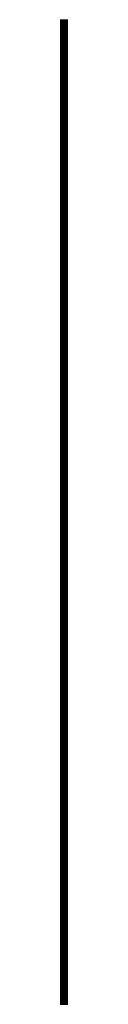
# Model space of a CAD drawing. Header units: millimetres. Extents: x -300 to 600, y -50 to 100000.
# Tile 5 of 8: x 0 to 100, y 49980 to 62470. Entities that reach past the tile are written whole.
import ezdxf

# ---------------------------------------------------------------- set-up
doc = ezdxf.new("R2010")
doc.units = ezdxf.units.MM
doc.layers.add('CONSTRUCTION', color=7, linetype='Continuous')
doc.layers.add('GEOMETRY', color=7, linetype='Continuous')

msp = doc.modelspace()

# ---------------------------------------------------------------- linework, layer by layer
at = {"layer": 'CONSTRUCTION'}
msp.add_line((0, 50010), (100, 50010), dxfattribs=at)
at = {"layer": 'GEOMETRY'}
for p, q in [((0, 62470), (100, 62470)), ((0, 62460), (100, 62460)), ((0, 62450), (100, 62450)), ((0, 62440), (100, 62440)), ((0, 62430), (100, 62430)), ((0, 62420), (100, 62420)), ((0, 62410), (100, 62410)), ((0, 62400), (100, 62400)), ((0, 62390), (100, 62390)), ((0, 62380), (100, 62380)), ((0, 62370), (100, 62370)), ((0, 62360), (100, 62360)), ((0, 62350), (100, 62350)), ((0, 62340), (100, 62340)), ((0, 62330), (100, 62330)), ((0, 62320), (100, 62320)), ((0, 62310), (100, 62310)), ((0, 62300), (100, 62300)), ((0, 62290), (100, 62290)), ((0, 62280), (100, 62280)), ((0, 62270), (100, 62270)), ((0, 62260), (100, 62260)), ((0, 62250), (100, 62250)), ((0, 62240), (100, 62240)), ((0, 62230), (100, 62230)), ((0, 62220), (100, 62220)), ((0, 62210), (100, 62210)), ((0, 62200), (100, 62200)), ((0, 62190), (100, 62190)), ((0, 62180), (100, 62180)), ((0, 62170), (100, 62170)), ((0, 62160), (100, 62160)), ((0, 62150), (100, 62150)), ((0, 62140), (100, 62140)), ((0, 62130), (100, 62130)), ((0, 62120), (100, 62120)), ((0, 62110), (100, 62110)), ((0, 62100), (100, 62100)), ((0, 62090), (100, 62090)), ((0, 62080), (100, 62080)), ((0, 62070), (100, 62070)), ((0, 62060), (100, 62060)), ((0, 62050), (100, 62050)), ((0, 62040), (100, 62040)), ((0, 62030), (100, 62030)), ((0, 62020), (100, 62020)), ((0, 62010), (100, 62010)), ((0, 62000), (100, 62000)), ((0, 61990), (100, 61990)), ((0, 61980), (100, 61980)), ((0, 61970), (100, 61970)), ((0, 61960), (100, 61960)), ((0, 61950), (100, 61950)), ((0, 61940), (100, 61940)), ((0, 61930), (100, 61930)), ((0, 61920), (100, 61920)), ((0, 61910), (100, 61910)), ((0, 61900), (100, 61900)), ((0, 61890), (100, 61890)), ((0, 61880), (100, 61880)), ((0, 61870), (100, 61870)), ((0, 61860), (100, 61860)), ((0, 61850), (100, 61850)), ((0, 61840), (100, 61840)), ((0, 61830), (100, 61830)), ((0, 61820), (100, 61820)), ((0, 61810), (100, 61810)), ((0, 61800), (100, 61800)), ((0, 61790), (100, 61790)), ((0, 61780), (100, 61780)), ((0, 61770), (100, 61770)), ((0, 61760), (100, 61760)), ((0, 61750), (100, 61750)), ((0, 61740), (100, 61740)), ((0, 61730), (100, 61730)), ((0, 61720), (100, 61720)), ((0, 61710), (100, 61710)), ((0, 61700), (100, 61700)), ((0, 61690), (100, 61690)), ((0, 61680), (100, 61680)), ((0, 61670), (100, 61670)), ((0, 61660), (100, 61660)), ((0, 61650), (100, 61650)), ((0, 61640), (100, 61640)), ((0, 61630), (100, 61630)), ((0, 61620), (100, 61620)), ((0, 61610), (100, 61610)), ((0, 61600), (100, 61600)), ((0, 61590), (100, 61590)), ((0, 61580), (100, 61580)), ((0, 61570), (100, 61570)), ((0, 61560), (100, 61560)), ((0, 61550), (100, 61550)), ((0, 61540), (100, 61540)), ((0, 61530), (100, 61530)), ((0, 61520), (100, 61520)), ((0, 61510), (100, 61510)), ((0, 61500), (100, 61500)), ((0, 61490), (100, 61490)), ((0, 61480), (100, 61480)), ((0, 61470), (100, 61470)), ((0, 61460), (100, 61460)), ((0, 61450), (100, 61450)), ((0, 61440), (100, 61440)), ((0, 61430), (100, 61430)), ((0, 61420), (100, 61420)), ((0, 61410), (100, 61410)), ((0, 61400), (100, 61400)), ((0, 61390), (100, 61390)), ((0, 61380), (100, 61380)), ((0, 61370), (100, 61370)), ((0, 61360), (100, 61360)), ((0, 61350), (100, 61350)), ((0, 61340), (100, 61340)), ((0, 61330), (100, 61330)), ((0, 61320), (100, 61320)), ((0, 61310), (100, 61310)), ((0, 61300), (100, 61300)), ((0, 61290), (100, 61290)), ((0, 61280), (100, 61280)), ((0, 61270), (100, 61270)), ((0, 61260), (100, 61260)), ((0, 61250), (100, 61250)), ((0, 61240), (100, 61240)), ((0, 61230), (100, 61230)), ((0, 61220), (100, 61220)), ((0, 61210), (100, 61210)), ((0, 61200), (100, 61200)), ((0, 61190), (100, 61190)), ((0, 61180), (100, 61180)), ((0, 61170), (100, 61170)), ((0, 61160), (100, 61160)), ((0, 61150), (100, 61150)), ((0, 61140), (100, 61140)), ((0, 61130), (100, 61130)), ((0, 61120), (100, 61120)), ((0, 61110), (100, 61110)), ((0, 61100), (100, 61100)), ((0, 61090), (100, 61090)), ((0, 61080), (100, 61080)), ((0, 61070), (100, 61070)), ((0, 61060), (100, 61060)), ((0, 61050), (100, 61050)), ((0, 61040), (100, 61040)), ((0, 61030), (100, 61030)), ((0, 61020), (100, 61020)), ((0, 61010), (100, 61010)), ((0, 61000), (100, 61000)), ((0, 60990), (100, 60990)), ((0, 60980), (100, 60980)), ((0, 60970), (100, 60970)), ((0, 60960), (100, 60960)), ((0, 60950), (100, 60950)), ((0, 60940), (100, 60940)), ((0, 60930), (100, 60930)), ((0, 60920), (100, 60920)), ((0, 60910), (100, 60910)), ((0, 60900), (100, 60900)), ((0, 60890), (100, 60890)), ((0, 60880), (100, 60880)), ((0, 60870), (100, 60870)), ((0, 60860), (100, 60860)), ((0, 60850), (100, 60850)), ((0, 60840), (100, 60840)), ((0, 60830), (100, 60830)), ((0, 60820), (100, 60820)), ((0, 60810), (100, 60810)), ((0, 60800), (100, 60800)), ((0, 60790), (100, 60790)), ((0, 60780), (100, 60780)), ((0, 60770), (100, 60770)), ((0, 60760), (100, 60760)), ((0, 60750), (100, 60750)), ((0, 60740), (100, 60740)), ((0, 60730), (100, 60730)), ((0, 60720), (100, 60720)), ((0, 60710), (100, 60710)), ((0, 60700), (100, 60700)), ((0, 60690), (100, 60690)), ((0, 60680), (100, 60680)), ((0, 60670), (100, 60670)), ((0, 60660), (100, 60660)), ((0, 60650), (100, 60650)), ((0, 60640), (100, 60640)), ((0, 60630), (100, 60630)), ((0, 60620), (100, 60620)), ((0, 60610), (100, 60610)), ((0, 60600), (100, 60600)), ((0, 60590), (100, 60590)), ((0, 60580), (100, 60580)), ((0, 60570), (100, 60570)), ((0, 60560), (100, 60560)), ((0, 60550), (100, 60550)), ((0, 60540), (100, 60540)), ((0, 60530), (100, 60530)), ((0, 60520), (100, 60520)), ((0, 60510), (100, 60510)), ((0, 60500), (100, 60500)), ((0, 60490), (100, 60490)), ((0, 60480), (100, 60480)), ((0, 60470), (100, 60470)), ((0, 60460), (100, 60460)), ((0, 60450), (100, 60450)), ((0, 60440), (100, 60440)), ((0, 60430), (100, 60430)), ((0, 60420), (100, 60420)), ((0, 60410), (100, 60410)), ((0, 60400), (100, 60400)), ((0, 60390), (100, 60390)), ((0, 60380), (100, 60380)), ((0, 60370), (100, 60370)), ((0, 60360), (100, 60360)), ((0, 60350), (100, 60350)), ((0, 60340), (100, 60340)), ((0, 60330), (100, 60330)), ((0, 60320), (100, 60320)), ((0, 60310), (100, 60310)), ((0, 60300), (100, 60300)), ((0, 60290), (100, 60290)), ((0, 60280), (100, 60280)), ((0, 60270), (100, 60270)), ((0, 60260), (100, 60260)), ((0, 60250), (100, 60250)), ((0, 60240), (100, 60240)), ((0, 60230), (100, 60230)), ((0, 60220), (100, 60220)), ((0, 60210), (100, 60210)), ((0, 60200), (100, 60200)), ((0, 60190), (100, 60190)), ((0, 60180), (100, 60180)), ((0, 60170), (100, 60170)), ((0, 60160), (100, 60160)), ((0, 60150), (100, 60150)), ((0, 60140), (100, 60140)), ((0, 60130), (100, 60130)), ((0, 60120), (100, 60120)), ((0, 60110), (100, 60110)), ((0, 60100), (100, 60100)), ((0, 60090), (100, 60090)), ((0, 60080), (100, 60080)), ((0, 60070), (100, 60070)), ((0, 60060), (100, 60060)), ((0, 60050), (100, 60050)), ((0, 60040), (100, 60040)), ((0, 60030), (100, 60030)), ((0, 60020), (100, 60020)), ((0, 60010), (100, 60010)), ((0, 60000), (100, 60000)), ((0, 59990), (100, 59990)), ((0, 59980), (100, 59980)), ((0, 59970), (100, 59970)), ((0, 59960), (100, 59960)), ((0, 59950), (100, 59950)), ((0, 59940), (100, 59940)), ((0, 59930), (100, 59930)), ((0, 59920), (100, 59920)), ((0, 59910), (100, 59910)), ((0, 59900), (100, 59900)), ((0, 59890), (100, 59890)), ((0, 59880), (100, 59880)), ((0, 59870), (100, 59870)), ((0, 59860), (100, 59860)), ((0, 59850), (100, 59850)), ((0, 59840), (100, 59840)), ((0, 59830), (100, 59830)), ((0, 59820), (100, 59820)), ((0, 59810), (100, 59810)), ((0, 59800), (100, 59800)), ((0, 59790), (100, 59790)), ((0, 59780), (100, 59780)), ((0, 59770), (100, 59770)), ((0, 59760), (100, 59760)), ((0, 59750), (100, 59750)), ((0, 59740), (100, 59740)), ((0, 59730), (100, 59730)), ((0, 59720), (100, 59720)), ((0, 59710), (100, 59710)), ((0, 59700), (100, 59700)), ((0, 59690), (100, 59690)), ((0, 59680), (100, 59680)), ((0, 59670), (100, 59670)), ((0, 59660), (100, 59660)), ((0, 59650), (100, 59650)), ((0, 59640), (100, 59640)), ((0, 59630), (100, 59630)), ((0, 59620), (100, 59620)), ((0, 59610), (100, 59610)), ((0, 59600), (100, 59600)), ((0, 59590), (100, 59590)), ((0, 59580), (100, 59580)), ((0, 59570), (100, 59570)), ((0, 59560), (100, 59560)), ((0, 59550), (100, 59550)), ((0, 59540), (100, 59540)), ((0, 59530), (100, 59530)), ((0, 59520), (100, 59520)), ((0, 59510), (100, 59510)), ((0, 59500), (100, 59500)), ((0, 59490), (100, 59490)), ((0, 59480), (100, 59480)), ((0, 59470), (100, 59470)), ((0, 59460), (100, 59460)), ((0, 59450), (100, 59450)), ((0, 59440), (100, 59440)), ((0, 59430), (100, 59430)), ((0, 59420), (100, 59420)), ((0, 59410), (100, 59410)), ((0, 59400), (100, 59400)), ((0, 59390), (100, 59390)), ((0, 59380), (100, 59380)), ((0, 59370), (100, 59370)), ((0, 59360), (100, 59360)), ((0, 59350), (100, 59350)), ((0, 59340), (100, 59340)), ((0, 59330), (100, 59330)), ((0, 59320), (100, 59320)), ((0, 59310), (100, 59310)), ((0, 59300), (100, 59300)), ((0, 59290), (100, 59290)), ((0, 59280), (100, 59280)), ((0, 59270), (100, 59270)), ((0, 59260), (100, 59260)), ((0, 59250), (100, 59250)), ((0, 59240), (100, 59240)), ((0, 59230), (100, 59230)), ((0, 59220), (100, 59220)), ((0, 59210), (100, 59210)), ((0, 59200), (100, 59200)), ((0, 59190), (100, 59190)), ((0, 59180), (100, 59180)), ((0, 59170), (100, 59170)), ((0, 59160), (100, 59160)), ((0, 59150), (100, 59150)), ((0, 59140), (100, 59140)), ((0, 59130), (100, 59130)), ((0, 59120), (100, 59120)), ((0, 59110), (100, 59110)), ((0, 59100), (100, 59100)), ((0, 59090), (100, 59090)), ((0, 59080), (100, 59080)), ((0, 59070), (100, 59070)), ((0, 59060), (100, 59060)), ((0, 59050), (100, 59050)), ((0, 59040), (100, 59040)), ((0, 59030), (100, 59030)), ((0, 59020), (100, 59020)), ((0, 59010), (100, 59010)), ((0, 59000), (100, 59000)), ((0, 58990), (100, 58990)), ((0, 58980), (100, 58980)), ((0, 58970), (100, 58970)), ((0, 58960), (100, 58960)), ((0, 58950), (100, 58950)), ((0, 58940), (100, 58940)), ((0, 58930), (100, 58930)), ((0, 58920), (100, 58920)), ((0, 58910), (100, 58910)), ((0, 58900), (100, 58900)), ((0, 58890), (100, 58890)), ((0, 58880), (100, 58880)), ((0, 58870), (100, 58870)), ((0, 58860), (100, 58860)), ((0, 58850), (100, 58850)), ((0, 58840), (100, 58840)), ((0, 58830), (100, 58830)), ((0, 58820), (100, 58820)), ((0, 58810), (100, 58810)), ((0, 58800), (100, 58800)), ((0, 58790), (100, 58790)), ((0, 58780), (100, 58780)), ((0, 58770), (100, 58770)), ((0, 58760), (100, 58760)), ((0, 58750), (100, 58750)), ((0, 58740), (100, 58740)), ((0, 58730), (100, 58730)), ((0, 58720), (100, 58720)), ((0, 58710), (100, 58710)), ((0, 58700), (100, 58700)), ((0, 58690), (100, 58690)), ((0, 58680), (100, 58680)), ((0, 58670), (100, 58670)), ((0, 58660), (100, 58660)), ((0, 58650), (100, 58650)), ((0, 58640), (100, 58640)), ((0, 58630), (100, 58630)), ((0, 58620), (100, 58620)), ((0, 58610), (100, 58610)), ((0, 58600), (100, 58600)), ((0, 58590), (100, 58590)), ((0, 58580), (100, 58580)), ((0, 58570), (100, 58570)), ((0, 58560), (100, 58560)), ((0, 58550), (100, 58550)), ((0, 58540), (100, 58540)), ((0, 58530), (100, 58530)), ((0, 58520), (100, 58520)), ((0, 58510), (100, 58510)), ((0, 58500), (100, 58500)), ((0, 58490), (100, 58490)), ((0, 58480), (100, 58480)), ((0, 58470), (100, 58470)), ((0, 58460), (100, 58460)), ((0, 58450), (100, 58450)), ((0, 58440), (100, 58440)), ((0, 58430), (100, 58430)), ((0, 58420), (100, 58420)), ((0, 58410), (100, 58410)), ((0, 58400), (100, 58400)), ((0, 58390), (100, 58390)), ((0, 58380), (100, 58380)), ((0, 58370), (100, 58370)), ((0, 58360), (100, 58360)), ((0, 58350), (100, 58350)), ((0, 58340), (100, 58340)), ((0, 58330), (100, 58330)), ((0, 58320), (100, 58320)), ((0, 58310), (100, 58310)), ((0, 58300), (100, 58300)), ((0, 58290), (100, 58290)), ((0, 58280), (100, 58280)), ((0, 58270), (100, 58270)), ((0, 58260), (100, 58260)), ((0, 58250), (100, 58250)), ((0, 58240), (100, 58240)), ((0, 58230), (100, 58230)), ((0, 58220), (100, 58220)), ((0, 58210), (100, 58210)), ((0, 58200), (100, 58200)), ((0, 58190), (100, 58190)), ((0, 58180), (100, 58180)), ((0, 58170), (100, 58170)), ((0, 58160), (100, 58160)), ((0, 58150), (100, 58150)), ((0, 58140), (100, 58140)), ((0, 58130), (100, 58130)), ((0, 58120), (100, 58120)), ((0, 58110), (100, 58110)), ((0, 58100), (100, 58100)), ((0, 58090), (100, 58090)), ((0, 58080), (100, 58080)), ((0, 58070), (100, 58070)), ((0, 58060), (100, 58060)), ((0, 58050), (100, 58050)), ((0, 58040), (100, 58040)), ((0, 58030), (100, 58030)), ((0, 58020), (100, 58020)), ((0, 58010), (100, 58010)), ((0, 58000), (100, 58000)), ((0, 57990), (100, 57990)), ((0, 57980), (100, 57980)), ((0, 57970), (100, 57970)), ((0, 57960), (100, 57960)), ((0, 57950), (100, 57950)), ((0, 57940), (100, 57940)), ((0, 57930), (100, 57930)), ((0, 57920), (100, 57920)), ((0, 57910), (100, 57910)), ((0, 57900), (100, 57900)), ((0, 57890), (100, 57890)), ((0, 57880), (100, 57880)), ((0, 57870), (100, 57870)), ((0, 57860), (100, 57860)), ((0, 57850), (100, 57850)), ((0, 57840), (100, 57840)), ((0, 57830), (100, 57830)), ((0, 57820), (100, 57820)), ((0, 57810), (100, 57810)), ((0, 57800), (100, 57800)), ((0, 57790), (100, 57790)), ((0, 57780), (100, 57780)), ((0, 57770), (100, 57770)), ((0, 57760), (100, 57760)), ((0, 57750), (100, 57750)), ((0, 57740), (100, 57740)), ((0, 57730), (100, 57730)), ((0, 57720), (100, 57720)), ((0, 57710), (100, 57710)), ((0, 57700), (100, 57700)), ((0, 57690), (100, 57690)), ((0, 57680), (100, 57680)), ((0, 57670), (100, 57670)), ((0, 57660), (100, 57660)), ((0, 57650), (100, 57650)), ((0, 57640), (100, 57640)), ((0, 57630), (100, 57630)), ((0, 57620), (100, 57620)), ((0, 57610), (100, 57610)), ((0, 57600), (100, 57600)), ((0, 57590), (100, 57590)), ((0, 57580), (100, 57580)), ((0, 57570), (100, 57570)), ((0, 57560), (100, 57560)), ((0, 57550), (100, 57550)), ((0, 57540), (100, 57540)), ((0, 57530), (100, 57530)), ((0, 57520), (100, 57520)), ((0, 57510), (100, 57510)), ((0, 57500), (100, 57500)), ((0, 57490), (100, 57490)), ((0, 57480), (100, 57480)), ((0, 57470), (100, 57470)), ((0, 57460), (100, 57460)), ((0, 57450), (100, 57450)), ((0, 57440), (100, 57440)), ((0, 57430), (100, 57430)), ((0, 57420), (100, 57420)), ((0, 57410), (100, 57410)), ((0, 57400), (100, 57400)), ((0, 57390), (100, 57390)), ((0, 57380), (100, 57380)), ((0, 57370), (100, 57370)), ((0, 57360), (100, 57360)), ((0, 57350), (100, 57350)), ((0, 57340), (100, 57340)), ((0, 57330), (100, 57330)), ((0, 57320), (100, 57320)), ((0, 57310), (100, 57310)), ((0, 57300), (100, 57300)), ((0, 57290), (100, 57290)), ((0, 57280), (100, 57280)), ((0, 57270), (100, 57270)), ((0, 57260), (100, 57260)), ((0, 57250), (100, 57250)), ((0, 57240), (100, 57240)), ((0, 57230), (100, 57230)), ((0, 57220), (100, 57220)), ((0, 57210), (100, 57210)), ((0, 57200), (100, 57200)), ((0, 57190), (100, 57190)), ((0, 57180), (100, 57180)), ((0, 57170), (100, 57170)), ((0, 57160), (100, 57160)), ((0, 57150), (100, 57150)), ((0, 57140), (100, 57140)), ((0, 57130), (100, 57130)), ((0, 57120), (100, 57120)), ((0, 57110), (100, 57110)), ((0, 57100), (100, 57100)), ((0, 57090), (100, 57090)), ((0, 57080), (100, 57080)), ((0, 57070), (100, 57070)), ((0, 57060), (100, 57060)), ((0, 57050), (100, 57050)), ((0, 57040), (100, 57040)), ((0, 57030), (100, 57030)), ((0, 57020), (100, 57020)), ((0, 57010), (100, 57010)), ((0, 57000), (100, 57000)), ((0, 56990), (100, 56990)), ((0, 56980), (100, 56980)), ((0, 56970), (100, 56970)), ((0, 56960), (100, 56960)), ((0, 56950), (100, 56950)), ((0, 56940), (100, 56940)), ((0, 56930), (100, 56930)), ((0, 56920), (100, 56920)), ((0, 56910), (100, 56910)), ((0, 56900), (100, 56900)), ((0, 56890), (100, 56890)), ((0, 56880), (100, 56880)), ((0, 56870), (100, 56870)), ((0, 56860), (100, 56860)), ((0, 56850), (100, 56850)), ((0, 56840), (100, 56840)), ((0, 56830), (100, 56830)), ((0, 56820), (100, 56820)), ((0, 56810), (100, 56810)), ((0, 56800), (100, 56800)), ((0, 56790), (100, 56790)), ((0, 56780), (100, 56780)), ((0, 56770), (100, 56770)), ((0, 56760), (100, 56760)), ((0, 56750), (100, 56750)), ((0, 56740), (100, 56740)), ((0, 56730), (100, 56730)), ((0, 56720), (100, 56720)), ((0, 56710), (100, 56710)), ((0, 56700), (100, 56700)), ((0, 56690), (100, 56690)), ((0, 56680), (100, 56680)), ((0, 56670), (100, 56670)), ((0, 56660), (100, 56660)), ((0, 56650), (100, 56650)), ((0, 56640), (100, 56640)), ((0, 56630), (100, 56630)), ((0, 56620), (100, 56620)), ((0, 56610), (100, 56610)), ((0, 56600), (100, 56600)), ((0, 56590), (100, 56590)), ((0, 56580), (100, 56580)), ((0, 56570), (100, 56570)), ((0, 56560), (100, 56560)), ((0, 56550), (100, 56550)), ((0, 56540), (100, 56540)), ((0, 56530), (100, 56530)), ((0, 56520), (100, 56520)), ((0, 56510), (100, 56510)), ((0, 56500), (100, 56500)), ((0, 56490), (100, 56490)), ((0, 56480), (100, 56480)), ((0, 56470), (100, 56470)), ((0, 56460), (100, 56460)), ((0, 56450), (100, 56450)), ((0, 56440), (100, 56440)), ((0, 56430), (100, 56430)), ((0, 56420), (100, 56420)), ((0, 56410), (100, 56410)), ((0, 56400), (100, 56400)), ((0, 56390), (100, 56390)), ((0, 56380), (100, 56380)), ((0, 56370), (100, 56370)), ((0, 56360), (100, 56360)), ((0, 56350), (100, 56350)), ((0, 56340), (100, 56340)), ((0, 56330), (100, 56330)), ((0, 56320), (100, 56320)), ((0, 56310), (100, 56310)), ((0, 56300), (100, 56300)), ((0, 56290), (100, 56290)), ((0, 56280), (100, 56280)), ((0, 56270), (100, 56270)), ((0, 56260), (100, 56260)), ((0, 56250), (100, 56250)), ((0, 56240), (100, 56240)), ((0, 56230), (100, 56230)), ((0, 56220), (100, 56220)), ((0, 56210), (100, 56210)), ((0, 56200), (100, 56200)), ((0, 56190), (100, 56190)), ((0, 56180), (100, 56180)), ((0, 56170), (100, 56170)), ((0, 56160), (100, 56160)), ((0, 56150), (100, 56150)), ((0, 56140), (100, 56140)), ((0, 56130), (100, 56130)), ((0, 56120), (100, 56120)), ((0, 56110), (100, 56110)), ((0, 56100), (100, 56100)), ((0, 56090), (100, 56090)), ((0, 56080), (100, 56080)), ((0, 56070), (100, 56070)), ((0, 56060), (100, 56060)), ((0, 56050), (100, 56050)), ((0, 56040), (100, 56040)), ((0, 56030), (100, 56030)), ((0, 56020), (100, 56020)), ((0, 56010), (100, 56010)), ((0, 56000), (100, 56000)), ((0, 55990), (100, 55990)), ((0, 55980), (100, 55980)), ((0, 55970), (100, 55970)), ((0, 55960), (100, 55960)), ((0, 55950), (100, 55950)), ((0, 55940), (100, 55940)), ((0, 55930), (100, 55930)), ((0, 55920), (100, 55920)), ((0, 55910), (100, 55910)), ((0, 55900), (100, 55900)), ((0, 55890), (100, 55890)), ((0, 55880), (100, 55880)), ((0, 55870), (100, 55870)), ((0, 55860), (100, 55860)), ((0, 55850), (100, 55850)), ((0, 55840), (100, 55840)), ((0, 55830), (100, 55830)), ((0, 55820), (100, 55820)), ((0, 55810), (100, 55810)), ((0, 55800), (100, 55800)), ((0, 55790), (100, 55790)), ((0, 55780), (100, 55780)), ((0, 55770), (100, 55770)), ((0, 55760), (100, 55760)), ((0, 55750), (100, 55750)), ((0, 55740), (100, 55740)), ((0, 55730), (100, 55730)), ((0, 55720), (100, 55720)), ((0, 55710), (100, 55710)), ((0, 55700), (100, 55700)), ((0, 55690), (100, 55690)), ((0, 55680), (100, 55680)), ((0, 55670), (100, 55670)), ((0, 55660), (100, 55660)), ((0, 55650), (100, 55650)), ((0, 55640), (100, 55640)), ((0, 55630), (100, 55630)), ((0, 55620), (100, 55620)), ((0, 55610), (100, 55610)), ((0, 55600), (100, 55600)), ((0, 55590), (100, 55590)), ((0, 55580), (100, 55580)), ((0, 55570), (100, 55570)), ((0, 55560), (100, 55560)), ((0, 55550), (100, 55550)), ((0, 55540), (100, 55540)), ((0, 55530), (100, 55530)), ((0, 55520), (100, 55520)), ((0, 55510), (100, 55510)), ((0, 55500), (100, 55500)), ((0, 55490), (100, 55490)), ((0, 55480), (100, 55480)), ((0, 55470), (100, 55470)), ((0, 55460), (100, 55460)), ((0, 55450), (100, 55450)), ((0, 55440), (100, 55440)), ((0, 55430), (100, 55430)), ((0, 55420), (100, 55420)), ((0, 55410), (100, 55410)), ((0, 55400), (100, 55400)), ((0, 55390), (100, 55390)), ((0, 55380), (100, 55380)), ((0, 55370), (100, 55370)), ((0, 55360), (100, 55360)), ((0, 55350), (100, 55350)), ((0, 55340), (100, 55340)), ((0, 55330), (100, 55330)), ((0, 55320), (100, 55320)), ((0, 55310), (100, 55310)), ((0, 55300), (100, 55300)), ((0, 55290), (100, 55290)), ((0, 55280), (100, 55280)), ((0, 55270), (100, 55270)), ((0, 55260), (100, 55260)), ((0, 55250), (100, 55250)), ((0, 55240), (100, 55240)), ((0, 55230), (100, 55230)), ((0, 55220), (100, 55220)), ((0, 55210), (100, 55210)), ((0, 55200), (100, 55200)), ((0, 55190), (100, 55190)), ((0, 55180), (100, 55180)), ((0, 55170), (100, 55170)), ((0, 55160), (100, 55160)), ((0, 55150), (100, 55150)), ((0, 55140), (100, 55140)), ((0, 55130), (100, 55130)), ((0, 55120), (100, 55120)), ((0, 55110), (100, 55110)), ((0, 55100), (100, 55100)), ((0, 55090), (100, 55090)), ((0, 55080), (100, 55080)), ((0, 55070), (100, 55070)), ((0, 55060), (100, 55060)), ((0, 55050), (100, 55050)), ((0, 55040), (100, 55040)), ((0, 55030), (100, 55030)), ((0, 55020), (100, 55020)), ((0, 55010), (100, 55010)), ((0, 55000), (100, 55000)), ((0, 54990), (100, 54990)), ((0, 54980), (100, 54980)), ((0, 54970), (100, 54970)), ((0, 54960), (100, 54960)), ((0, 54950), (100, 54950)), ((0, 54940), (100, 54940)), ((0, 54930), (100, 54930)), ((0, 54920), (100, 54920)), ((0, 54910), (100, 54910)), ((0, 54900), (100, 54900)), ((0, 54890), (100, 54890)), ((0, 54880), (100, 54880)), ((0, 54870), (100, 54870)), ((0, 54860), (100, 54860)), ((0, 54850), (100, 54850)), ((0, 54840), (100, 54840)), ((0, 54830), (100, 54830)), ((0, 54820), (100, 54820)), ((0, 54810), (100, 54810)), ((0, 54800), (100, 54800)), ((0, 54790), (100, 54790)), ((0, 54780), (100, 54780)), ((0, 54770), (100, 54770)), ((0, 54760), (100, 54760)), ((0, 54750), (100, 54750)), ((0, 54740), (100, 54740)), ((0, 54730), (100, 54730)), ((0, 54720), (100, 54720)), ((0, 54710), (100, 54710)), ((0, 54700), (100, 54700)), ((0, 54690), (100, 54690)), ((0, 54680), (100, 54680)), ((0, 54670), (100, 54670)), ((0, 54660), (100, 54660)), ((0, 54650), (100, 54650)), ((0, 54640), (100, 54640)), ((0, 54630), (100, 54630)), ((0, 54620), (100, 54620)), ((0, 54610), (100, 54610)), ((0, 54600), (100, 54600)), ((0, 54590), (100, 54590)), ((0, 54580), (100, 54580)), ((0, 54570), (100, 54570)), ((0, 54560), (100, 54560)), ((0, 54550), (100, 54550)), ((0, 54540), (100, 54540)), ((0, 54530), (100, 54530)), ((0, 54520), (100, 54520)), ((0, 54510), (100, 54510)), ((0, 54500), (100, 54500)), ((0, 54490), (100, 54490)), ((0, 54480), (100, 54480)), ((0, 54470), (100, 54470)), ((0, 54460), (100, 54460)), ((0, 54450), (100, 54450)), ((0, 54440), (100, 54440)), ((0, 54430), (100, 54430)), ((0, 54420), (100, 54420)), ((0, 54410), (100, 54410)), ((0, 54400), (100, 54400)), ((0, 54390), (100, 54390)), ((0, 54380), (100, 54380)), ((0, 54370), (100, 54370)), ((0, 54360), (100, 54360)), ((0, 54350), (100, 54350)), ((0, 54340), (100, 54340)), ((0, 54330), (100, 54330)), ((0, 54320), (100, 54320)), ((0, 54310), (100, 54310)), ((0, 54300), (100, 54300)), ((0, 54290), (100, 54290)), ((0, 54280), (100, 54280)), ((0, 54270), (100, 54270)), ((0, 54260), (100, 54260)), ((0, 54250), (100, 54250)), ((0, 54240), (100, 54240)), ((0, 54230), (100, 54230)), ((0, 54220), (100, 54220)), ((0, 54210), (100, 54210)), ((0, 54200), (100, 54200)), ((0, 54190), (100, 54190)), ((0, 54180), (100, 54180)), ((0, 54170), (100, 54170)), ((0, 54160), (100, 54160)), ((0, 54150), (100, 54150)), ((0, 54140), (100, 54140)), ((0, 54130), (100, 54130)), ((0, 54120), (100, 54120)), ((0, 54110), (100, 54110)), ((0, 54100), (100, 54100)), ((0, 54090), (100, 54090)), ((0, 54080), (100, 54080)), ((0, 54070), (100, 54070)), ((0, 54060), (100, 54060)), ((0, 54050), (100, 54050)), ((0, 54040), (100, 54040)), ((0, 54030), (100, 54030)), ((0, 54020), (100, 54020)), ((0, 54010), (100, 54010)), ((0, 54000), (100, 54000)), ((0, 53990), (100, 53990)), ((0, 53980), (100, 53980)), ((0, 53970), (100, 53970)), ((0, 53960), (100, 53960)), ((0, 53950), (100, 53950)), ((0, 53940), (100, 53940)), ((0, 53930), (100, 53930)), ((0, 53920), (100, 53920)), ((0, 53910), (100, 53910)), ((0, 53900), (100, 53900)), ((0, 53890), (100, 53890)), ((0, 53880), (100, 53880)), ((0, 53870), (100, 53870)), ((0, 53860), (100, 53860)), ((0, 53850), (100, 53850)), ((0, 53840), (100, 53840)), ((0, 53830), (100, 53830)), ((0, 53820), (100, 53820)), ((0, 53810), (100, 53810)), ((0, 53800), (100, 53800)), ((0, 53790), (100, 53790)), ((0, 53780), (100, 53780)), ((0, 53770), (100, 53770)), ((0, 53760), (100, 53760)), ((0, 53750), (100, 53750)), ((0, 53740), (100, 53740)), ((0, 53730), (100, 53730)), ((0, 53720), (100, 53720)), ((0, 53710), (100, 53710)), ((0, 53700), (100, 53700)), ((0, 53690), (100, 53690)), ((0, 53680), (100, 53680)), ((0, 53670), (100, 53670)), ((0, 53660), (100, 53660)), ((0, 53650), (100, 53650)), ((0, 53640), (100, 53640)), ((0, 53630), (100, 53630)), ((0, 53620), (100, 53620)), ((0, 53610), (100, 53610)), ((0, 53600), (100, 53600)), ((0, 53590), (100, 53590)), ((0, 53580), (100, 53580)), ((0, 53570), (100, 53570)), ((0, 53560), (100, 53560)), ((0, 53550), (100, 53550)), ((0, 53540), (100, 53540)), ((0, 53530), (100, 53530)), ((0, 53520), (100, 53520)), ((0, 53510), (100, 53510)), ((0, 53500), (100, 53500)), ((0, 53490), (100, 53490)), ((0, 53480), (100, 53480)), ((0, 53470), (100, 53470)), ((0, 53460), (100, 53460)), ((0, 53450), (100, 53450)), ((0, 53440), (100, 53440)), ((0, 53430), (100, 53430)), ((0, 53420), (100, 53420)), ((0, 53410), (100, 53410)), ((0, 53400), (100, 53400)), ((0, 53390), (100, 53390)), ((0, 53380), (100, 53380)), ((0, 53370), (100, 53370)), ((0, 53360), (100, 53360)), ((0, 53350), (100, 53350)), ((0, 53340), (100, 53340)), ((0, 53330), (100, 53330)), ((0, 53320), (100, 53320)), ((0, 53310), (100, 53310)), ((0, 53300), (100, 53300)), ((0, 53290), (100, 53290)), ((0, 53280), (100, 53280)), ((0, 53270), (100, 53270)), ((0, 53260), (100, 53260)), ((0, 53250), (100, 53250)), ((0, 53240), (100, 53240)), ((0, 53230), (100, 53230)), ((0, 53220), (100, 53220)), ((0, 53210), (100, 53210)), ((0, 53200), (100, 53200)), ((0, 53190), (100, 53190)), ((0, 53180), (100, 53180)), ((0, 53170), (100, 53170)), ((0, 53160), (100, 53160)), ((0, 53150), (100, 53150)), ((0, 53140), (100, 53140)), ((0, 53130), (100, 53130)), ((0, 53120), (100, 53120)), ((0, 53110), (100, 53110)), ((0, 53100), (100, 53100)), ((0, 53090), (100, 53090)), ((0, 53080), (100, 53080)), ((0, 53070), (100, 53070)), ((0, 53060), (100, 53060)), ((0, 53050), (100, 53050)), ((0, 53040), (100, 53040)), ((0, 53030), (100, 53030)), ((0, 53020), (100, 53020)), ((0, 53010), (100, 53010)), ((0, 53000), (100, 53000)), ((0, 52990), (100, 52990)), ((0, 52980), (100, 52980)), ((0, 52970), (100, 52970)), ((0, 52960), (100, 52960)), ((0, 52950), (100, 52950)), ((0, 52940), (100, 52940)), ((0, 52930), (100, 52930)), ((0, 52920), (100, 52920)), ((0, 52910), (100, 52910)), ((0, 52900), (100, 52900)), ((0, 52890), (100, 52890)), ((0, 52880), (100, 52880)), ((0, 52870), (100, 52870)), ((0, 52860), (100, 52860)), ((0, 52850), (100, 52850)), ((0, 52840), (100, 52840)), ((0, 52830), (100, 52830)), ((0, 52820), (100, 52820)), ((0, 52810), (100, 52810)), ((0, 52800), (100, 52800)), ((0, 52790), (100, 52790)), ((0, 52780), (100, 52780)), ((0, 52770), (100, 52770)), ((0, 52760), (100, 52760)), ((0, 52750), (100, 52750)), ((0, 52740), (100, 52740)), ((0, 52730), (100, 52730)), ((0, 52720), (100, 52720)), ((0, 52710), (100, 52710)), ((0, 52700), (100, 52700)), ((0, 52690), (100, 52690)), ((0, 52680), (100, 52680)), ((0, 52670), (100, 52670)), ((0, 52660), (100, 52660)), ((0, 52650), (100, 52650)), ((0, 52640), (100, 52640)), ((0, 52630), (100, 52630)), ((0, 52620), (100, 52620)), ((0, 52610), (100, 52610)), ((0, 52600), (100, 52600)), ((0, 52590), (100, 52590)), ((0, 52580), (100, 52580)), ((0, 52570), (100, 52570)), ((0, 52560), (100, 52560)), ((0, 52550), (100, 52550)), ((0, 52540), (100, 52540)), ((0, 52530), (100, 52530)), ((0, 52520), (100, 52520)), ((0, 52510), (100, 52510)), ((0, 52500), (100, 52500)), ((0, 52490), (100, 52490)), ((0, 52480), (100, 52480)), ((0, 52470), (100, 52470)), ((0, 52460), (100, 52460)), ((0, 52450), (100, 52450)), ((0, 52440), (100, 52440)), ((0, 52430), (100, 52430)), ((0, 52420), (100, 52420)), ((0, 52410), (100, 52410)), ((0, 52400), (100, 52400)), ((0, 52390), (100, 52390)), ((0, 52380), (100, 52380)), ((0, 52370), (100, 52370)), ((0, 52360), (100, 52360)), ((0, 52350), (100, 52350)), ((0, 52340), (100, 52340)), ((0, 52330), (100, 52330)), ((0, 52320), (100, 52320)), ((0, 52310), (100, 52310)), ((0, 52300), (100, 52300)), ((0, 52290), (100, 52290)), ((0, 52280), (100, 52280)), ((0, 52270), (100, 52270)), ((0, 52260), (100, 52260)), ((0, 52250), (100, 52250)), ((0, 52240), (100, 52240)), ((0, 52230), (100, 52230)), ((0, 52220), (100, 52220)), ((0, 52210), (100, 52210)), ((0, 52200), (100, 52200)), ((0, 52190), (100, 52190)), ((0, 52180), (100, 52180)), ((0, 52170), (100, 52170)), ((0, 52160), (100, 52160)), ((0, 52150), (100, 52150)), ((0, 52140), (100, 52140)), ((0, 52130), (100, 52130)), ((0, 52120), (100, 52120)), ((0, 52110), (100, 52110)), ((0, 52100), (100, 52100)), ((0, 52090), (100, 52090)), ((0, 52080), (100, 52080)), ((0, 52070), (100, 52070)), ((0, 52060), (100, 52060)), ((0, 52050), (100, 52050)), ((0, 52040), (100, 52040)), ((0, 52030), (100, 52030)), ((0, 52020), (100, 52020)), ((0, 52010), (100, 52010)), ((0, 52000), (100, 52000)), ((0, 51990), (100, 51990)), ((0, 51980), (100, 51980)), ((0, 51970), (100, 51970)), ((0, 51960), (100, 51960)), ((0, 51950), (100, 51950)), ((0, 51940), (100, 51940)), ((0, 51930), (100, 51930)), ((0, 51920), (100, 51920)), ((0, 51910), (100, 51910)), ((0, 51900), (100, 51900)), ((0, 51890), (100, 51890)), ((0, 51880), (100, 51880)), ((0, 51870), (100, 51870)), ((0, 51860), (100, 51860)), ((0, 51850), (100, 51850)), ((0, 51840), (100, 51840)), ((0, 51830), (100, 51830)), ((0, 51820), (100, 51820)), ((0, 51810), (100, 51810)), ((0, 51800), (100, 51800)), ((0, 51790), (100, 51790)), ((0, 51780), (100, 51780)), ((0, 51770), (100, 51770)), ((0, 51760), (100, 51760)), ((0, 51750), (100, 51750)), ((0, 51740), (100, 51740)), ((0, 51730), (100, 51730)), ((0, 51720), (100, 51720)), ((0, 51710), (100, 51710)), ((0, 51700), (100, 51700)), ((0, 51690), (100, 51690)), ((0, 51680), (100, 51680)), ((0, 51670), (100, 51670)), ((0, 51660), (100, 51660)), ((0, 51650), (100, 51650)), ((0, 51640), (100, 51640)), ((0, 51630), (100, 51630)), ((0, 51620), (100, 51620)), ((0, 51610), (100, 51610)), ((0, 51600), (100, 51600)), ((0, 51590), (100, 51590)), ((0, 51580), (100, 51580)), ((0, 51570), (100, 51570)), ((0, 51560), (100, 51560)), ((0, 51550), (100, 51550)), ((0, 51540), (100, 51540)), ((0, 51530), (100, 51530)), ((0, 51520), (100, 51520)), ((0, 51510), (100, 51510)), ((0, 51500), (100, 51500)), ((0, 51490), (100, 51490)), ((0, 51480), (100, 51480)), ((0, 51470), (100, 51470)), ((0, 51460), (100, 51460)), ((0, 51450), (100, 51450)), ((0, 51440), (100, 51440)), ((0, 51430), (100, 51430)), ((0, 51420), (100, 51420)), ((0, 51410), (100, 51410)), ((0, 51400), (100, 51400)), ((0, 51390), (100, 51390)), ((0, 51380), (100, 51380)), ((0, 51370), (100, 51370)), ((0, 51360), (100, 51360)), ((0, 51350), (100, 51350)), ((0, 51340), (100, 51340)), ((0, 51330), (100, 51330)), ((0, 51320), (100, 51320)), ((0, 51310), (100, 51310)), ((0, 51300), (100, 51300)), ((0, 51290), (100, 51290)), ((0, 51280), (100, 51280)), ((0, 51270), (100, 51270)), ((0, 51260), (100, 51260)), ((0, 51250), (100, 51250)), ((0, 51240), (100, 51240)), ((0, 51230), (100, 51230)), ((0, 51220), (100, 51220)), ((0, 51210), (100, 51210)), ((0, 51200), (100, 51200)), ((0, 51190), (100, 51190)), ((0, 51180), (100, 51180)), ((0, 51170), (100, 51170)), ((0, 51160), (100, 51160)), ((0, 51150), (100, 51150)), ((0, 51140), (100, 51140)), ((0, 51130), (100, 51130)), ((0, 51120), (100, 51120)), ((0, 51110), (100, 51110)), ((0, 51100), (100, 51100)), ((0, 51090), (100, 51090)), ((0, 51080), (100, 51080)), ((0, 51070), (100, 51070)), ((0, 51060), (100, 51060)), ((0, 51050), (100, 51050)), ((0, 51040), (100, 51040)), ((0, 51030), (100, 51030)), ((0, 51020), (100, 51020)), ((0, 51010), (100, 51010)), ((0, 51000), (100, 51000)), ((0, 50990), (100, 50990)), ((0, 50980), (100, 50980)), ((0, 50970), (100, 50970)), ((0, 50960), (100, 50960)), ((0, 50950), (100, 50950)), ((0, 50940), (100, 50940)), ((0, 50930), (100, 50930)), ((0, 50920), (100, 50920)), ((0, 50910), (100, 50910)), ((0, 50900), (100, 50900)), ((0, 50890), (100, 50890)), ((0, 50880), (100, 50880)), ((0, 50870), (100, 50870)), ((0, 50860), (100, 50860)), ((0, 50850), (100, 50850)), ((0, 50840), (100, 50840)), ((0, 50830), (100, 50830)), ((0, 50820), (100, 50820)), ((0, 50810), (100, 50810)), ((0, 50800), (100, 50800)), ((0, 50790), (100, 50790)), ((0, 50780), (100, 50780)), ((0, 50770), (100, 50770)), ((0, 50760), (100, 50760)), ((0, 50750), (100, 50750)), ((0, 50740), (100, 50740)), ((0, 50730), (100, 50730)), ((0, 50720), (100, 50720)), ((0, 50710), (100, 50710)), ((0, 50700), (100, 50700)), ((0, 50690), (100, 50690)), ((0, 50680), (100, 50680)), ((0, 50670), (100, 50670)), ((0, 50660), (100, 50660)), ((0, 50650), (100, 50650)), ((0, 50640), (100, 50640)), ((0, 50630), (100, 50630)), ((0, 50620), (100, 50620)), ((0, 50610), (100, 50610)), ((0, 50600), (100, 50600)), ((0, 50590), (100, 50590)), ((0, 50580), (100, 50580)), ((0, 50570), (100, 50570)), ((0, 50560), (100, 50560)), ((0, 50550), (100, 50550)), ((0, 50540), (100, 50540)), ((0, 50530), (100, 50530)), ((0, 50520), (100, 50520)), ((0, 50510), (100, 50510)), ((0, 50500), (100, 50500)), ((0, 50490), (100, 50490)), ((0, 50480), (100, 50480)), ((0, 50470), (100, 50470)), ((0, 50460), (100, 50460)), ((0, 50450), (100, 50450)), ((0, 50440), (100, 50440)), ((0, 50430), (100, 50430)), ((0, 50420), (100, 50420)), ((0, 50410), (100, 50410)), ((0, 50400), (100, 50400)), ((0, 50390), (100, 50390)), ((0, 50380), (100, 50380)), ((0, 50370), (100, 50370)), ((0, 50360), (100, 50360)), ((0, 50350), (100, 50350)), ((0, 50340), (100, 50340)), ((0, 50330), (100, 50330)), ((0, 50320), (100, 50320)), ((0, 50310), (100, 50310)), ((0, 50300), (100, 50300)), ((0, 50290), (100, 50290)), ((0, 50280), (100, 50280)), ((0, 50270), (100, 50270)), ((0, 50260), (100, 50260)), ((0, 50250), (100, 50250)), ((0, 50240), (100, 50240)), ((0, 50230), (100, 50230)), ((0, 50220), (100, 50220)), ((0, 50210), (100, 50210)), ((0, 50200), (100, 50200)), ((0, 50190), (100, 50190)), ((0, 50180), (100, 50180)), ((0, 50170), (100, 50170)), ((0, 50160), (100, 50160)), ((0, 50150), (100, 50150)), ((0, 50140), (100, 50140)), ((0, 50130), (100, 50130)), ((0, 50120), (100, 50120)), ((0, 50110), (100, 50110)), ((0, 50100), (100, 50100)), ((0, 50090), (100, 50090)), ((0, 50080), (100, 50080)), ((0, 50070), (100, 50070)), ((0, 50060), (100, 50060)), ((0, 50050), (100, 50050)), ((0, 50040), (100, 50040)), ((0, 50030), (100, 50030)), ((0, 50020), (100, 50020)), ((0, 50000), (100, 50000)), ((0, 49990), (100, 49990)), ((0, 49980), (100, 49980))]:
    msp.add_line(p, q, dxfattribs=at)

doc.saveas('drawing.dxf')
